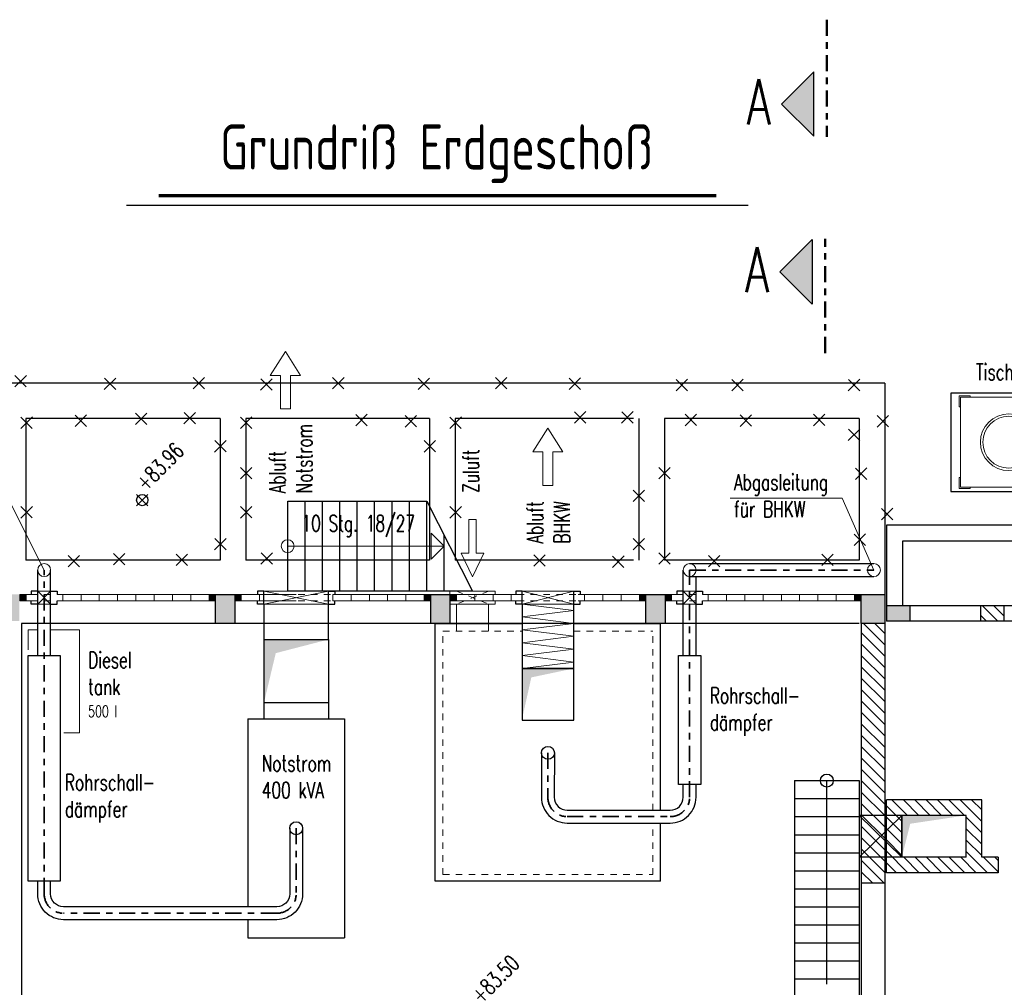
# Model space of a CAD drawing. Header units: millimetres. Extents: x 716 to 905, y 893 to 977.
# Tile 20 of 43: x 828 to 844, y 923 to 938. Entities that reach past the tile are written whole.
import ezdxf
from ezdxf.enums import TextEntityAlignment as Align

# ---------------------------------------------------------------- set-up
doc = ezdxf.new("R2010")
doc.units = ezdxf.units.MM
doc.header["$MEASUREMENT"] = 0
for name, pattern in [('AUSGEZOGEN', [0]), ('STRL1', [0.18, 0.1, -0.08]), ('STRP1', [0.46, 0.25, -0.08, 0.05, -0.08])]:
    doc.linetypes.add(name, pattern=pattern)
doc.layers.add('$AUDIT-BAD-LAYER', color=7, linetype='Continuous')
doc.layers.add('HTSV_P1_PLAN_HKOT', color=7, linetype='Continuous')
for name, color, linetype, lineweight in [('00_Abbruch', 1, 'Continuous', 18), ('00_DAHLEM_025', 7, 'Continuous', 25), ('00_Plotrahmen', 7, 'AUSGEZOGEN', 18), ('HTSV_AC_FENS_ALLG_A01', 202, 'Continuous', 18), ('HTSV_AC_FENS_ALLG_A02', 212, 'Continuous', 25), ('HTSV_AC_FENS_ALLG_S00', 213, 'Continuous', 13), ('HTSV_AC_FENS_ALLG_V01', 202, 'STRL1', 18), ('HTSV_BT_TREP_STAL_A02', 132, 'Continuous', 25), ('HTSV_BT_WAND_DAEM_A02', 52, 'Continuous', 25), ('HTSV_BT_WAND_DAEM_V01', 42, 'STRL1', 18), ('HTSV_MT_MASH_ALLG_A02', 172, 'Continuous', 25), ('HTSV_MT_MASH_ALLG_T02', 172, 'Continuous', 25), ('HTSV_P1_PLAN_TEXT_T00', 53, 'Continuous', 13), ('HTSV_P1_PLAN_TEXT_T02', 52, 'Continuous', 25), ('HTSV_P1_SYMB_SCHN_A02', 212, 'Continuous', 25), ('HTSV_P1_SYMB_SCHN_L05', 210, 'STRP1', 50), ('HTSV_P1_SYMB_SCHN_T05', 210, 'Continuous', 50), ('HTSV_P1_SYMB_SCHN_T07', 200, 'Continuous', 70), ('HTSV_P1_SYMB_TREP_A01', 202, 'Continuous', 18), ('HTSV_P1_SYMB_TREP_T02', 212, 'Continuous', 25), ('HTSV_TA_LUFT_AB___A02', 52, 'Continuous', 25), ('HTSV_TA_LUFT_AB___G01', 42, 'Continuous', 18), ('HTSV_TA_LUFT_AB___L03', 60, 'STRP1', 35), ('HTSV_TA_LUFT_AB___T02', 52, 'Continuous', 25), ('HTSV_TA_LUFT_ALLG_S00', 133, 'Continuous', 13), ('HTSV_TA_TGA__ALLG_A01', 82, 'Continuous', 18)]:
    doc.layers.add(name, color=color, linetype=linetype, lineweight=lineweight)
doc.styles.add('HTSV', font='romans.shx', dxfattribs={"width": 0.7, "bigfont": 'htsv_01.shx'})
doc.styles.add('HTSV_KONS_BEMASS', font='romans.shx', dxfattribs={"width": 0.7, "bigfont": 'htsv_01.shx'})
doc.styles.get("Standard").update_dxf_attribs({"font": 'romans.shx', "width": 0.8})
pattern_1 = [(135, (0, 14), (-0.176776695, -0.176776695), []), (135, (1e-17, 14.17678), (-0.176776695, -0.176776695), [0.125, -0.0625])]
pattern_2 = [(135, (0, 14), (-0.088388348, -0.088388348), [])]

# ---------------------------------------------------------------- blocks, each defined once
blk = doc.blocks.new('Schnittpfeil-li')
at = {"layer": 'HTSV_P1_SYMB_SCHN_A02'}
blk.add_hatch(color=256, dxfattribs=at).paths.add_polyline_path([(0.5049, 0.0999), (0.2549, 0.3499), (0.0049, 0.0999)])
for p, q in [((0.2549, 0.3499), (0.0049, 0.0999)), ((0.5049, 0.0999), (0.2549, 0.3499)), ((0.0049, 0.0999), (0.5049, 0.0999))]:
    blk.add_line(p, q, dxfattribs=at)
at = {"layer": 'HTSV_P1_SYMB_SCHN_T05', "style": 'HTSV', "width": 0.7}
blk.add_attdef('SCHNITT', text='', height=0.35, dxfattribs=at).set_placement((0.2549, 0.3499), align=Align.BOTTOM_CENTER)
blk = doc.blocks.new('Fliesspfeil')
blk.add_lwpolyline([(-0.37, -0.078), (-0.37, -0.234), (0, 0), (-0.37, 0.234), (-0.37, 0.078), (-0.89, 0.078), (-0.89, -0.078)], close=True)
blk = doc.blocks.new('HTSVKG1F')
at = {"color": 0, "linetype": 'ByBlock'}
for p, q in [((-0.5, 0), (0.5, 0)), ((0, 0.5), (0, -0.5))]:
    blk.add_line(p, q, dxfattribs=at)
blk.add_circle((0, 0), 0.35, dxfattribs=at)
blk.add_attdef('HKTXT', (0.5, 0.2), '', height=0.4, dxfattribs=at)
blk = doc.blocks.new('TISCHKUEHLER_d')
for p, q in [((3.3, 1.526), (0, 1.526)), ((0, 1.526), (0, 0)), ((3.17, 1.483), (3, 1.483)), ((3, 1.483), (3, 1.463)), ((3.15, 0.063), (3.15, 1.463)), ((3.17, 1.483), (3.17, 1.313)), ((3.3, 0), (3.3, 1.526)), ((3.17, 1.313), (3.15, 1.313)), ((3.17, 0.213), (3.15, 0.213)), ((3.17, 0.043), (3.17, 0.213)), ((0, 0), (3.3, 0)), ((3, 0.043), (3, 0.063)), ((3.17, 0.043), (3, 0.043))]:
    blk.add_line(p, q)
at = {"lineweight": 13}
for p, q in [((0.13, 1.483), (0.3, 1.483)), ((0.13, 1.483), (0.13, 1.313)), ((3.15, 1.463), (0.15, 1.463)), ((0.15, 1.463), (0.15, 0.063)), ((0.3, 1.483), (0.3, 1.463)), ((1.65, 0.063), (1.65, 1.463)), ((0.13, 1.313), (0.15, 1.313)), ((0.13, 0.043), (0.13, 0.213)), ((0.13, 0.213), (0.15, 0.213)), ((0.13, 0.043), (0.3, 0.043)), ((0.15, 0.063), (3.15, 0.063)), ((0.3, 0.043), (0.3, 0.063))]:
    blk.add_line(p, q, dxfattribs=at)
for centre, radius in [((0.9, 0.763), 0.441), ((0.9, 0.763), 0.403), ((2.4, 0.763), 0.441), ((2.4, 0.763), 0.403)]:
    blk.add_circle(centre, radius, dxfattribs=at)
blk = doc.blocks.new('abbruch')
for p, q in [((-0.089, -0.089), (0.089, 0.089)), ((-0.088, 0.088), (0.088, -0.088))]:
    blk.add_line(p, q)
blk = doc.blocks.new('Treppenkreis')
blk.add_circle((0, 0), 0.1)
blk = doc.blocks.new('Treppenpfeil')
blk.add_lwpolyline([(0, 0), (0.2, -0.2), (-0.2, -0.2)], close=True)

msp = doc.modelspace()

# ---------------------------------------------------------------- hatches: boundary and pattern name
at = {"layer": '$AUDIT-BAD-LAYER'}
h = msp.add_hatch(dxfattribs=at)
h.set_pattern_fill('ANSI33', color=256, angle=90, style=0)
h.set_pattern_definition(pattern_1)
h.paths.add_polyline_path([(842.2283, 929.158), (841.8633, 929.158), (841.8633, 929.398), (842.2283, 929.398)])
h.paths.add_polyline_path([(841.8633, 921.588), (841.8633, 921.348), (842.2283, 921.348), (842.2283, 921.588)])
h.paths.add_polyline_path([(828.4033, 921.623), (828.0383, 921.623), (828.0383, 921.173), (828.4033, 921.173)])
h.paths.add_polyline_path([(841.8383, 921.623), (841.4733, 921.623), (841.4733, 921.173), (841.8383, 921.173)])
h.paths.add_polyline_path([(838.4283, 921.623), (838.1283, 921.623), (838.1283, 921.173), (838.4283, 921.173)])
h.paths.add_polyline_path([(835.0883, 921.623), (834.7883, 921.623), (834.7883, 921.173), (835.0883, 921.173)])
h.paths.add_polyline_path([(831.7483, 921.623), (831.4483, 921.623), (831.4483, 921.173), (831.7483, 921.173)])
h.paths.add_polyline_path([(820.9233, 929.158), (821.7233, 929.158), (821.7233, 929.573), (820.9233, 929.573)])
h.paths.add_polyline_path([(825.0633, 929.158), (824.7633, 929.158), (824.7633, 929.573), (825.0633, 929.573)])
h.paths.add_polyline_path([(828.4033, 929.158), (828.1033, 929.158), (828.1033, 929.573), (828.4033, 929.573)])
h.paths.add_polyline_path([(841.8383, 929.123), (841.4733, 929.123), (841.4733, 929.573), (841.8383, 929.573)])
h.paths.add_polyline_path([(838.4283, 929.123), (838.1283, 929.123), (838.1283, 929.573), (838.4283, 929.573)])
h.paths.add_polyline_path([(835.0883, 929.123), (834.7883, 929.123), (834.7883, 929.573), (835.0883, 929.573)])
h.paths.add_polyline_path([(831.7483, 929.123), (831.4483, 929.123), (831.4483, 929.573), (831.7483, 929.573)])
h = msp.add_hatch(dxfattribs=at)
h.set_pattern_fill('ANSI33', color=256, angle=90, style=0)
h.set_pattern_definition(pattern_1)
h.paths.add_polyline_path([(842.2283, 929.158), (841.8633, 929.158), (841.8633, 929.398), (842.2283, 929.398)])
h.paths.add_polyline_path([(841.8633, 921.588), (841.8633, 921.348), (842.2283, 921.348), (842.2283, 921.588)])
h.paths.add_polyline_path([(828.4033, 921.623), (828.0383, 921.623), (828.0383, 921.173), (828.4033, 921.173)])
h.paths.add_polyline_path([(841.8383, 921.623), (841.4733, 921.623), (841.4733, 921.173), (841.8383, 921.173)])
h.paths.add_polyline_path([(838.4283, 921.623), (838.1283, 921.623), (838.1283, 921.173), (838.4283, 921.173)])
h.paths.add_polyline_path([(835.0883, 921.623), (834.7883, 921.623), (834.7883, 921.173), (835.0883, 921.173)])
h.paths.add_polyline_path([(831.7483, 921.623), (831.4483, 921.623), (831.4483, 921.173), (831.7483, 921.173)])
h.paths.add_polyline_path([(820.9233, 929.158), (821.7233, 929.158), (821.7233, 929.573), (820.9233, 929.573)])
h.paths.add_polyline_path([(825.0633, 929.158), (824.7633, 929.158), (824.7633, 929.573), (825.0633, 929.573)])
h.paths.add_polyline_path([(828.4033, 929.158), (828.1033, 929.158), (828.1033, 929.573), (828.4033, 929.573)])
h.paths.add_polyline_path([(841.8383, 929.123), (841.4733, 929.123), (841.4733, 929.573), (841.8383, 929.573)])
h.paths.add_polyline_path([(838.4283, 929.123), (838.1283, 929.123), (838.1283, 929.573), (838.4283, 929.573)])
h.paths.add_polyline_path([(835.0883, 929.123), (834.7883, 929.123), (834.7883, 929.573), (835.0883, 929.573)])
h.paths.add_polyline_path([(831.7483, 929.123), (831.4483, 929.123), (831.4483, 929.573), (831.7483, 929.573)])
at = {"layer": '00_Plotrahmen'}
h = msp.add_hatch(dxfattribs=at)
h.set_pattern_fill('ANSI31', color=256, angle=90, style=0)
h.set_pattern_definition(pattern_2)
h.paths.add_polyline_path([(841.8383, 929.123), (841.4733, 929.123), (841.4733, 925.088), (841.8383, 925.088)])
h.paths.add_polyline_path([(843.5983, 925.493), (843.3433, 925.493), (843.3433, 926.383), (841.8633, 926.383), (841.8633, 925.253), (843.5983, 925.253)])
h.paths.add_polyline_path([(843.1033, 925.493), (842.1033, 925.493), (842.1033, 926.143), (843.1033, 926.143)], flags=17)
h.paths.add_polyline_path([(843.6933, 929.398), (843.3283, 929.398), (843.3283, 929.158), (843.6933, 929.158)])
h.paths.add_polyline_path([(848.3383, 929.398), (847.7233, 929.398), (847.7233, 929.158), (847.9733, 929.158), (847.9733, 925.493), (846.8483, 925.493), (846.8483, 925.253), (847.9733, 925.253), (847.9733, 924.953), (848.3383, 924.953)])
h.paths.add_polyline_path([(846.6233, 929.398), (846.2583, 929.398), (846.2583, 929.158), (846.6233, 929.158)])
h.paths.add_polyline_path([(845.0883, 929.158), (845.1583, 929.158), (845.1583, 929.398), (844.7933, 929.398), (844.7933, 929.158), (844.8483, 929.158), (844.8483, 925.493), (844.5983, 925.493), (844.5983, 925.253), (844.8483, 925.253), (844.8483, 924.953), (845.0883, 924.953), (845.0883, 925.253), (845.8483, 925.253), (845.8483, 925.493), (845.0883, 925.493), (845.0883, 925.843), (845.4783, 925.843), (845.4783, 925.493), (845.5783, 925.493), (845.5783, 926.273), (845.0883, 926.273)])
h.paths.add_polyline_path([(845.0883, 926.173), (845.4783, 926.173), (845.4783, 925.943), (845.0883, 925.943)], flags=16)
h.paths.add_polyline_path([(848.3383, 923.953), (847.9733, 923.953), (847.9733, 923.658), (846.1008, 923.658), (846.1008, 923.543), (846.4733, 923.543), (846.4733, 923.3955), (846.5883, 923.3955), (846.5883, 923.543), (847.9733, 923.543), (847.9733, 922.623), (846.5883, 922.623), (846.5883, 922.7705), (846.4733, 922.7705), (846.4733, 922.3605), (846.5883, 922.3605), (846.5883, 922.508), (847.9733, 922.508), (847.9733, 921.588), (847.7233, 921.588), (847.7233, 921.348), (848.3383, 921.348)])
h.paths.add_polyline_path([(846.6233, 921.588), (846.5883, 921.588), (846.5883, 921.7355), (846.4733, 921.7355), (846.4733, 921.588), (846.2583, 921.588), (846.2583, 921.348), (846.6233, 921.348)])
h.paths.add_polyline_path([(845.0883, 923.543), (845.2158, 923.543), (845.2158, 923.658), (845.0883, 923.658), (845.0883, 923.953), (844.8483, 923.953), (844.8483, 921.588), (844.7933, 921.588), (844.7933, 921.348), (845.1583, 921.348), (845.1583, 921.588), (845.0883, 921.588)])
h.paths.add_polyline_path([(843.6933, 921.588), (843.3283, 921.588), (843.3283, 921.348), (843.6933, 921.348)])
h = msp.add_hatch(dxfattribs=at)
h.set_pattern_fill('ANSI31', color=256, angle=90, style=0)
h.set_pattern_definition(pattern_2)
h.paths.add_polyline_path([(841.8383, 929.123), (841.4733, 929.123), (841.4733, 925.088), (841.8383, 925.088)])
h.paths.add_polyline_path([(843.5983, 925.493), (843.3433, 925.493), (843.3433, 926.383), (841.8633, 926.383), (841.8633, 925.253), (843.5983, 925.253)])
h.paths.add_polyline_path([(843.1033, 925.493), (842.1033, 925.493), (842.1033, 926.143), (843.1033, 926.143)], flags=17)
h.paths.add_polyline_path([(843.6933, 929.398), (843.3283, 929.398), (843.3283, 929.158), (843.6933, 929.158)])
h.paths.add_polyline_path([(848.3383, 929.398), (847.7233, 929.398), (847.7233, 929.158), (847.9733, 929.158), (847.9733, 925.493), (846.8483, 925.493), (846.8483, 925.253), (847.9733, 925.253), (847.9733, 924.953), (848.3383, 924.953)])
h.paths.add_polyline_path([(846.6233, 929.398), (846.2583, 929.398), (846.2583, 929.158), (846.6233, 929.158)])
h.paths.add_polyline_path([(845.0883, 929.158), (845.1583, 929.158), (845.1583, 929.398), (844.7933, 929.398), (844.7933, 929.158), (844.8483, 929.158), (844.8483, 925.493), (844.5983, 925.493), (844.5983, 925.253), (844.8483, 925.253), (844.8483, 924.953), (845.0883, 924.953), (845.0883, 925.253), (845.8483, 925.253), (845.8483, 925.493), (845.0883, 925.493), (845.0883, 925.843), (845.4783, 925.843), (845.4783, 925.493), (845.5783, 925.493), (845.5783, 926.273), (845.0883, 926.273)])
h.paths.add_polyline_path([(845.0883, 926.173), (845.4783, 926.173), (845.4783, 925.943), (845.0883, 925.943)], flags=16)
h.paths.add_polyline_path([(848.3383, 923.953), (847.9733, 923.953), (847.9733, 923.658), (846.1008, 923.658), (846.1008, 923.543), (846.4733, 923.543), (846.4733, 923.3955), (846.5883, 923.3955), (846.5883, 923.543), (847.9733, 923.543), (847.9733, 922.623), (846.5883, 922.623), (846.5883, 922.7705), (846.4733, 922.7705), (846.4733, 922.3605), (846.5883, 922.3605), (846.5883, 922.508), (847.9733, 922.508), (847.9733, 921.588), (847.7233, 921.588), (847.7233, 921.348), (848.3383, 921.348)])
h.paths.add_polyline_path([(846.6233, 921.588), (846.5883, 921.588), (846.5883, 921.7355), (846.4733, 921.7355), (846.4733, 921.588), (846.2583, 921.588), (846.2583, 921.348), (846.6233, 921.348)])
h.paths.add_polyline_path([(845.0883, 923.543), (845.2158, 923.543), (845.2158, 923.658), (845.0883, 923.658), (845.0883, 923.953), (844.8483, 923.953), (844.8483, 921.588), (844.7933, 921.588), (844.7933, 921.348), (845.1583, 921.348), (845.1583, 921.588), (845.0883, 921.588)])
h.paths.add_polyline_path([(843.6933, 921.588), (843.3283, 921.588), (843.3283, 921.348), (843.6933, 921.348)])
at = {"layer": 'HTSV_AC_FENS_ALLG_S00'}
for points in [[(828.4083, 929.473), (828.5083, 929.473), (828.5083, 929.573), (828.4083, 929.573)], [(831.3483, 929.473), (831.4483, 929.473), (831.4483, 929.573), (831.3483, 929.573)], [(831.7483, 929.573), (831.8483, 929.573), (831.8483, 929.473), (831.7483, 929.473)], [(834.6883, 929.473), (834.7883, 929.473), (834.7883, 929.573), (834.6883, 929.573)], [(835.0883, 929.573), (835.1883, 929.573), (835.1883, 929.473), (835.0883, 929.473)], [(838.0283, 929.473), (838.1283, 929.473), (838.1283, 929.573), (838.0283, 929.573)], [(838.4283, 929.473), (838.5283, 929.473), (838.5283, 929.573), (838.4283, 929.573)], [(841.3683, 929.473), (841.4683, 929.473), (841.4683, 929.573), (841.3683, 929.573)]]:
    msp.add_hatch(color=256, dxfattribs=at).paths.add_polyline_path(points)

# ---------------------------------------------------------------- linework, layer by layer
at = {"layer": '$AUDIT-BAD-LAYER'}
for p, q in [((841.8383, 932.853), (828.1033, 932.853)), ((841.8383, 932.853), (828.1033, 932.853)), ((841.8383, 932.853), (841.8383, 929.553)), ((841.8383, 932.853), (841.8383, 929.553)), ((828.5033, 932.303), (828.5033, 930.103)), ((831.5183, 932.303), (828.5033, 932.303)), ((828.5033, 932.303), (828.5033, 930.103)), ((831.5183, 932.303), (828.5033, 932.303)), ((831.5183, 932.303), (831.5183, 930.103)), ((831.5183, 932.303), (831.5183, 930.103)), ((831.9183, 932.303), (831.9183, 930.103)), ((834.7683, 932.303), (831.9183, 932.303)), ((831.9183, 932.303), (831.9183, 930.103)), ((834.7683, 932.303), (831.9183, 932.303)), ((834.7683, 932.303), (834.7683, 930.103)), ((834.7683, 932.303), (834.7683, 930.103)), ((835.1683, 932.303), (835.1683, 930.103)), ((837.9383, 932.303), (835.1683, 932.303)), ((835.1683, 932.303), (835.1683, 930.103)), ((837.9383, 932.303), (835.1683, 932.303)), ((838.0183, 932.303), (838.0183, 930.103)), ((838.0183, 932.303), (838.0183, 930.103)), ((838.4183, 932.303), (838.4183, 930.103)), ((841.4383, 932.303), (838.4183, 932.303)), ((838.4183, 932.303), (838.4183, 930.103)), ((841.4383, 932.303), (838.4183, 932.303)), ((841.4383, 932.303), (841.4383, 930.103)), ((841.4383, 932.303), (841.4383, 930.103)), ((846.8383, 930.648), (841.8633, 930.648)), ((841.8633, 930.648), (841.8633, 929.398)), ((846.8383, 930.648), (841.8633, 930.648)), ((841.8633, 930.648), (841.8633, 929.398)), ((842.1133, 930.398), (842.1133, 929.398)), ((846.8383, 930.398), (842.1133, 930.398)), ((842.1133, 930.398), (842.1133, 929.398)), ((846.8383, 930.398), (842.1133, 930.398)), ((831.5183, 930.103), (828.5033, 930.103)), ((831.5183, 930.103), (828.5033, 930.103)), ((834.7683, 930.103), (831.9183, 930.103)), ((834.7683, 930.103), (831.9183, 930.103)), ((837.9383, 930.103), (835.1683, 930.103)), ((837.9383, 930.103), (835.1683, 930.103)), ((841.4383, 930.103), (838.4183, 930.103)), ((841.4383, 930.103), (838.4183, 930.103)), ((831.4483, 929.123), (831.4483, 929.573)), ((831.4483, 929.573), (831.7483, 929.573)), ((831.4483, 929.123), (831.4483, 929.573)), ((831.4483, 929.573), (831.7483, 929.573)), ((831.7483, 929.573), (831.7483, 929.123)), ((831.7483, 929.573), (831.7483, 929.123)), ((834.7883, 929.123), (834.7883, 929.573)), ((834.7883, 929.573), (835.0883, 929.573)), ((834.7883, 929.123), (834.7883, 929.573)), ((834.7883, 929.573), (835.0883, 929.573)), ((835.0883, 929.573), (835.0883, 929.123)), ((835.0883, 929.573), (835.0883, 929.123)), ((838.1283, 929.123), (838.1283, 929.573)), ((838.1283, 929.573), (838.4283, 929.573)), ((838.1283, 929.123), (838.1283, 929.573)), ((838.1283, 929.573), (838.4283, 929.573)), ((838.4283, 929.573), (838.4283, 929.123)), ((838.4283, 929.573), (838.4283, 929.123)), ((841.4733, 929.123), (841.4733, 929.573)), ((841.4733, 929.573), (841.8383, 929.573)), ((841.4733, 929.123), (841.4733, 929.573)), ((841.4733, 929.573), (841.8383, 929.573)), ((841.8383, 929.573), (841.8383, 929.123)), ((841.8383, 929.573), (841.8383, 929.123)), ((841.8633, 929.398), (841.8633, 929.158)), ((842.2283, 929.398), (841.8633, 929.398)), ((841.8633, 929.398), (841.8633, 929.158)), ((842.2283, 929.398), (841.8633, 929.398)), ((842.2283, 929.398), (842.2283, 929.158)), ((843.3283, 929.398), (842.2283, 929.398)), ((842.2283, 929.398), (842.2283, 929.158)), ((843.3283, 929.398), (842.2283, 929.398)), ((843.3283, 929.158), (843.3283, 929.398)), ((843.6933, 929.398), (843.3283, 929.398)), ((843.3283, 929.158), (843.3283, 929.398)), ((843.6933, 929.398), (843.3283, 929.398)), ((843.6933, 929.158), (843.6933, 929.398)), ((844.7933, 929.398), (843.6933, 929.398)), ((843.6933, 929.158), (843.6933, 929.398)), ((844.7933, 929.398), (843.6933, 929.398)), ((828.4383, 929.123), (828.4383, 921.623)), ((831.4483, 929.123), (828.4383, 929.123)), ((828.4383, 929.123), (828.4383, 921.623)), ((831.4483, 929.123), (828.4383, 929.123)), ((831.7483, 929.123), (831.4483, 929.123)), ((831.7483, 929.123), (831.4483, 929.123)), ((834.7883, 929.123), (831.7483, 929.123)), ((834.7883, 929.123), (831.7483, 929.123)), ((835.0883, 929.123), (834.7883, 929.123)), ((835.0883, 929.123), (834.7883, 929.123)), ((838.1283, 929.123), (835.0883, 929.123)), ((838.1283, 929.123), (835.0883, 929.123)), ((838.4283, 929.123), (838.1283, 929.123)), ((838.4283, 929.123), (838.1283, 929.123)), ((841.4383, 929.123), (838.4283, 929.123)), ((841.4383, 929.123), (838.4283, 929.123)), ((841.8383, 929.123), (841.4733, 929.123)), ((841.4733, 929.123), (841.4733, 925.088)), ((841.8383, 929.123), (841.4733, 929.123)), ((841.4733, 929.123), (841.4733, 925.088)), ((841.8383, 929.123), (841.8383, 925.088)), ((841.8383, 929.123), (841.8383, 925.088)), ((842.2283, 929.158), (841.8633, 929.158)), ((842.2283, 929.158), (841.8633, 929.158)), ((843.3283, 929.158), (842.2283, 929.158)), ((843.3283, 929.158), (842.2283, 929.158)), ((843.6933, 929.158), (843.3283, 929.158)), ((843.6933, 929.158), (843.3283, 929.158)), ((844.7933, 929.158), (843.6933, 929.158)), ((844.7933, 929.158), (843.6933, 929.158)), ((840.4383, 926.683), (841.4383, 926.683)), ((840.4383, 926.683), (840.4383, 923.123)), ((840.4383, 926.683), (841.4383, 926.683)), ((840.4383, 926.683), (840.4383, 923.123)), ((840.9383, 923.523), (840.9383, 926.683)), ((840.9383, 923.523), (840.9383, 926.683)), ((841.4383, 926.683), (841.4383, 923.323)), ((841.4383, 926.683), (841.4383, 923.323)), ((840.4383, 926.403), (841.4383, 926.403)), ((840.4383, 926.403), (841.4383, 926.403)), ((841.8633, 925.253), (841.8633, 926.383)), ((843.3433, 926.383), (841.8633, 926.383)), ((841.8633, 925.253), (841.8633, 926.383)), ((843.3433, 926.383), (841.8633, 926.383)), ((843.3433, 925.493), (843.3433, 926.383)), ((843.3433, 925.493), (843.3433, 926.383)), ((840.4383, 926.123), (841.4383, 926.123)), ((840.4383, 926.123), (841.4383, 926.123)), ((842.1033, 926.143), (841.4383, 926.143)), ((841.4383, 926.143), (841.4383, 925.493)), ((841.4383, 925.493), (842.1033, 926.143)), ((841.4383, 926.143), (842.1033, 925.493)), ((842.1033, 926.143), (841.4383, 926.143)), ((841.4383, 926.143), (841.4383, 925.493)), ((841.4383, 925.493), (842.1033, 926.143)), ((841.4383, 926.143), (842.1033, 925.493)), ((843.1033, 926.143), (842.1033, 926.143)), ((842.1033, 925.493), (842.1033, 926.143)), ((842.1033, 926.143), (842.1033, 925.493)), ((843.1033, 926.143), (842.1033, 926.143)), ((842.1033, 925.493), (842.1033, 926.143)), ((842.1033, 926.143), (842.1033, 925.493)), ((843.1033, 925.493), (843.1033, 926.143)), ((843.1033, 925.493), (843.1033, 926.143)), ((840.4383, 925.843), (841.4383, 925.843)), ((840.4383, 925.843), (841.4383, 925.843)), ((840.4383, 925.563), (841.4383, 925.563)), ((840.4383, 925.563), (841.4383, 925.563)), ((842.1033, 925.493), (841.4383, 925.493)), ((842.1033, 925.493), (841.4383, 925.493)), ((843.1033, 925.493), (842.1033, 925.493)), ((843.1033, 925.493), (842.1033, 925.493)), ((843.5983, 925.493), (843.3433, 925.493)), ((843.5983, 925.493), (843.3433, 925.493)), ((843.5983, 925.493), (843.5983, 925.253)), ((843.5983, 925.493), (843.5983, 925.253)), ((840.4383, 925.283), (841.4383, 925.283)), ((840.4383, 925.283), (841.4383, 925.283)), ((843.5983, 925.253), (841.8633, 925.253)), ((843.5983, 925.253), (841.8633, 925.253)), ((841.8383, 925.088), (841.4733, 925.088)), ((841.4733, 925.088), (841.4733, 922.578)), ((841.8383, 925.088), (841.4733, 925.088)), ((841.4733, 925.088), (841.4733, 922.578)), ((841.8383, 925.088), (841.8383, 922.578)), ((841.8383, 925.088), (841.8383, 922.578)), ((840.4383, 925.003), (841.4383, 925.003)), ((840.4383, 925.003), (841.4383, 925.003)), ((840.4383, 924.723), (841.4383, 924.723)), ((840.4383, 924.723), (841.4383, 924.723)), ((840.4383, 924.443), (841.4383, 924.443)), ((840.4383, 924.443), (841.4383, 924.443)), ((840.4383, 924.163), (841.4383, 924.163)), ((840.4383, 924.163), (841.4383, 924.163)), ((840.4383, 923.883), (841.4383, 923.883)), ((840.4383, 923.883), (841.4383, 923.883)), ((840.4383, 923.603), (841.4383, 923.603)), ((840.4383, 923.603), (841.4383, 923.603))]:
    msp.add_line(p, q, dxfattribs=at)
msp.add_solid([(842.1033, 925.493), (842.2333, 926.013), (842.1033, 926.143), (843.1033, 926.143)], dxfattribs=at)
msp.add_solid([(842.1033, 925.493), (842.2333, 926.013), (842.1033, 926.143), (843.1033, 926.143)], dxfattribs=at)
msp.add_circle((840.9383, 926.683), 0.1)
msp.add_circle((840.9383, 926.683), 0.1)
at = {"layer": 'HTSV_AC_FENS_ALLG_A01'}
for p, q in [((828.6883, 929.623), (828.8883, 929.423)), ((828.6883, 929.423), (828.8883, 929.623)), ((828.6883, 929.623), (828.8883, 929.623)), ((832.2003, 929.623), (833.2003, 929.423)), ((832.2003, 929.423), (833.2003, 929.623)), ((832.2003, 929.623), (833.2003, 929.623)), ((835.7883, 929.623), (835.0883, 929.623)), ((835.0883, 929.623), (835.0883, 929.573)), ((835.7883, 929.623), (835.7883, 929.573)), ((836.2083, 929.623), (837.0083, 929.423)), ((836.2083, 929.423), (837.0083, 929.623)), ((836.2083, 929.623), (837.0083, 929.623)), ((838.7083, 929.623), (838.9083, 929.423)), ((838.7083, 929.423), (838.9083, 929.623)), ((838.7083, 929.623), (838.9083, 929.623)), ((828.6883, 929.423), (828.8883, 929.423)), ((832.2003, 929.423), (833.2003, 929.423)), ((835.0883, 929.473), (835.0883, 929.423)), ((835.7883, 929.423), (835.0883, 929.423)), ((835.1883, 929.423), (835.1883, 929.003)), ((835.6883, 929.423), (835.6883, 929.003)), ((835.7883, 929.473), (835.7883, 929.423)), ((836.2083, 929.423), (837.0083, 929.423)), ((836.2083, 929.423), (837.0083, 929.323)), ((838.7083, 929.423), (838.9083, 929.423)), ((836.2083, 929.223), (837.0083, 929.323)), ((836.2083, 929.223), (837.0083, 929.123)), ((836.2083, 929.023), (837.0083, 929.123)), ((836.2083, 929.023), (837.0083, 928.923)), ((836.2083, 928.823), (837.0083, 928.923)), ((836.2083, 928.823), (837.0083, 928.723)), ((836.2083, 928.623), (837.0083, 928.723)), ((836.2083, 928.623), (837.0083, 928.523)), ((836.2083, 928.423), (837.0083, 928.523))]:
    msp.add_line(p, q, dxfattribs=at)
at = {"layer": 'HTSV_AC_FENS_ALLG_A02'}
for p, q in [((828.6883, 929.623), (828.5883, 929.623)), ((828.5883, 929.623), (828.5883, 929.573)), ((828.6883, 929.573), (828.6883, 929.623)), ((828.6883, 929.423), (828.6883, 929.573)), ((828.8883, 929.573), (828.8883, 929.623)), ((828.8883, 929.623), (828.9883, 929.623)), ((828.8883, 929.423), (828.8883, 929.573)), ((828.9883, 929.623), (828.9883, 929.573)), ((832.2003, 929.623), (832.1003, 929.623)), ((832.1003, 929.623), (832.1003, 929.573)), ((832.2003, 929.573), (832.2003, 929.623)), ((832.2003, 929.423), (832.2003, 929.573)), ((833.2003, 929.573), (833.2003, 929.623)), ((833.2003, 929.623), (833.3003, 929.623)), ((833.2003, 929.423), (833.2003, 929.573)), ((833.3003, 929.623), (833.3003, 929.573)), ((836.2083, 929.623), (836.1083, 929.623)), ((836.1083, 929.623), (836.1083, 929.573)), ((836.2083, 929.573), (836.2083, 929.623)), ((836.2083, 929.423), (836.2083, 929.573)), ((837.0083, 929.573), (837.0083, 929.623)), ((837.0083, 929.623), (837.1083, 929.623)), ((837.0083, 929.423), (837.0083, 929.573)), ((837.1083, 929.623), (837.1083, 929.573)), ((838.7083, 929.623), (838.6083, 929.623)), ((838.6083, 929.623), (838.6083, 929.573)), ((838.7083, 929.573), (838.7083, 929.623)), ((838.7083, 929.423), (838.7083, 929.573)), ((838.9083, 929.573), (838.9083, 929.623)), ((838.9083, 929.623), (839.0083, 929.623)), ((838.9083, 929.423), (838.9083, 929.573)), ((839.0083, 929.623), (839.0083, 929.573)), ((828.5883, 929.423), (828.5883, 929.473)), ((828.6883, 929.423), (828.5883, 929.423)), ((828.8883, 929.423), (828.9883, 929.423)), ((828.9883, 929.423), (828.9883, 929.473)), ((832.1003, 929.423), (832.1003, 929.473)), ((832.2003, 929.423), (832.1003, 929.423)), ((832.2003, 929.423), (832.2003, 928.873)), ((833.2003, 929.423), (833.3003, 929.423)), ((833.2003, 928.873), (833.2003, 929.423)), ((833.3003, 929.423), (833.3003, 929.473)), ((836.1083, 929.423), (836.1083, 929.473)), ((836.2083, 929.423), (836.1083, 929.423)), ((836.2083, 929.423), (836.2083, 928.423)), ((837.0083, 929.423), (837.1083, 929.423)), ((837.0083, 928.423), (837.0083, 929.423)), ((837.1083, 929.423), (837.1083, 929.473)), ((838.6083, 929.423), (838.6083, 929.473)), ((838.7083, 929.423), (838.6083, 929.423)), ((838.9083, 929.423), (839.0083, 929.423)), ((839.0083, 929.423), (839.0083, 929.473)), ((836.2083, 928.423), (837.0083, 928.423))]:
    msp.add_line(p, q, dxfattribs=at)
at = {"layer": 'HTSV_AC_FENS_ALLG_S00'}
for p, q in [((828.4083, 929.573), (828.5883, 929.573)), ((828.4083, 929.473), (828.4083, 929.573)), ((828.5083, 929.473), (828.5083, 929.573)), ((828.9883, 929.573), (831.4483, 929.573)), ((829.0763, 929.473), (829.0763, 929.573)), ((829.3603, 929.473), (829.3603, 929.573)), ((829.6443, 929.473), (829.6443, 929.573)), ((829.9283, 929.473), (829.9283, 929.573)), ((830.2123, 929.473), (830.2123, 929.573)), ((830.4963, 929.473), (830.4963, 929.573)), ((830.7803, 929.473), (830.7803, 929.573)), ((831.0643, 929.473), (831.0643, 929.573)), ((831.3483, 929.473), (831.3483, 929.573)), ((831.4483, 929.473), (831.4483, 929.573)), ((831.7483, 929.573), (832.7003, 929.573)), ((831.8483, 929.473), (831.8483, 929.573)), ((832.1323, 929.473), (832.1323, 929.573)), ((833.2683, 929.473), (833.2683, 929.573)), ((833.2683, 929.573), (834.7883, 929.573)), ((833.5523, 929.473), (833.5523, 929.573)), ((833.8363, 929.473), (833.8363, 929.573)), ((834.1203, 929.473), (834.1203, 929.573)), ((834.4043, 929.473), (834.4043, 929.573)), ((834.6883, 929.473), (834.6883, 929.573)), ((835.0883, 929.573), (836.1403, 929.573)), ((835.1883, 929.473), (835.1883, 929.573)), ((835.4723, 929.473), (835.4723, 929.573)), ((835.7563, 929.473), (835.7563, 929.573)), ((836.0403, 929.473), (836.0403, 929.573)), ((837.0763, 929.573), (838.1283, 929.573)), ((837.1763, 929.473), (837.1763, 929.573)), ((837.4603, 929.473), (837.4603, 929.573)), ((837.7443, 929.473), (837.7443, 929.573)), ((838.0283, 929.473), (838.0283, 929.573)), ((838.4283, 929.573), (838.6083, 929.573)), ((838.4283, 929.473), (838.4283, 929.573)), ((838.5283, 929.473), (838.5283, 929.573)), ((839.0083, 929.573), (841.4683, 929.573)), ((839.0963, 929.473), (839.0963, 929.573)), ((839.3803, 929.473), (839.3803, 929.573)), ((839.6643, 929.473), (839.6643, 929.573)), ((839.9483, 929.473), (839.9483, 929.573)), ((840.2323, 929.473), (840.2323, 929.573)), ((840.5163, 929.473), (840.5163, 929.573)), ((840.8003, 929.473), (840.8003, 929.573)), ((841.0843, 929.473), (841.0843, 929.573)), ((841.3683, 929.473), (841.3683, 929.573)), ((841.4683, 929.473), (841.4683, 929.573)), ((828.4083, 929.473), (828.5883, 929.473)), ((828.9883, 929.473), (831.4483, 929.473)), ((831.7483, 929.473), (832.7003, 929.473)), ((833.2683, 929.473), (834.7883, 929.473)), ((835.0883, 929.473), (836.1403, 929.473)), ((837.0763, 929.473), (838.1283, 929.473)), ((838.4283, 929.473), (838.6083, 929.473)), ((839.0083, 929.473), (841.4683, 929.473))]:
    msp.add_line(p, q, dxfattribs=at)
at = {"layer": 'HTSV_AC_FENS_ALLG_V01'}
for p, q in [((828.5883, 929.573), (828.9883, 929.573)), ((832.1323, 929.573), (833.2683, 929.573)), ((835.1883, 929.623), (835.6883, 929.423)), ((835.6883, 929.623), (835.1883, 929.423)), ((836.1403, 929.573), (837.0763, 929.573)), ((838.6083, 929.573), (839.0083, 929.573)), ((828.5883, 929.473), (828.9883, 929.473)), ((832.1323, 929.473), (833.2683, 929.473)), ((836.1403, 929.473), (837.0763, 929.473)), ((838.6083, 929.473), (839.0083, 929.473))]:
    msp.add_line(p, q, dxfattribs=at)
at = {"layer": 'HTSV_BT_TREP_STAL_A02'}
for p, q in [((832.5683, 931.023), (834.7283, 931.023)), ((832.5683, 929.623), (832.5683, 931.023)), ((832.8383, 929.623), (832.8383, 931.023)), ((833.1083, 929.623), (833.1083, 931.023)), ((833.3783, 929.623), (833.3783, 931.023)), ((833.6483, 929.623), (833.6483, 931.023)), ((833.9183, 929.623), (833.9183, 931.023)), ((834.1883, 929.623), (834.1883, 931.023)), ((834.4583, 929.623), (834.4583, 931.023)), ((834.7283, 929.623), (834.7283, 931.023)), ((834.7283, 931.023), (835.4383, 929.623)), ((834.9983, 929.623), (834.9983, 930.4906)), ((835.4383, 929.623), (832.5683, 929.623))]:
    msp.add_line(p, q, dxfattribs=at)
at = {"layer": 'HTSV_BT_WAND_DAEM_A02'}
for p, q in [((834.8583, 925.123), (834.8583, 929.123)), ((834.8583, 929.123), (836.2083, 929.123)), ((837.0083, 929.123), (838.3583, 929.123)), ((838.3583, 926.223), (838.3583, 929.123)), ((838.3583, 925.123), (838.3583, 926.023)), ((838.3583, 925.123), (834.8583, 925.123))]:
    msp.add_line(p, q, dxfattribs=at)
at = {"layer": 'HTSV_BT_WAND_DAEM_V01'}
for p, q in [((834.9783, 929.003), (836.2083, 929.003)), ((834.9783, 925.223), (834.9783, 929.003)), ((837.0083, 929.003), (838.2383, 929.003)), ((838.2383, 926.223), (838.2383, 929.003)), ((838.2383, 925.223), (838.2383, 926.023)), ((834.9783, 925.223), (838.2383, 925.223))]:
    msp.add_line(p, q, dxfattribs=at)
at = {"layer": 'HTSV_MT_MASH_ALLG_A02'}
for p, q in [((831.9503, 927.643), (831.9503, 924.723)), ((831.9503, 927.643), (833.4503, 927.643)), ((833.4503, 927.643), (833.4503, 924.243)), ((831.9503, 924.523), (831.9503, 924.243)), ((831.9503, 924.243), (833.4503, 924.243))]:
    msp.add_line(p, q, dxfattribs=at)
at = {"layer": 'HTSV_P1_PLAN_TEXT_T00'}
for p, q in [((827.7047, 932.0987), (828.7883, 929.9511)), ((841.4383, 931.203), (841.4383, 931.203)), ((839.4351, 931.0668), (841.1778, 931.0668)), ((841.1778, 931.0668), (841.6694, 929.9511))]:
    msp.add_line(p, q, dxfattribs=at)
at = {"layer": 'HTSV_P1_SYMB_SCHN_A02'}
msp.add_line((830.0664, 935.6188), (839.7186, 935.6188), dxfattribs=at)
at = {"layer": 'HTSV_P1_SYMB_SCHN_L05'}
for p, q in [((840.9358, 938.4963), (840.9358, 936.6774)), ((840.9102, 933.3212), (840.9102, 935.0916))]:
    msp.add_line(p, q, dxfattribs=at)
at = {"layer": 'HTSV_P1_SYMB_SCHN_T07'}
msp.add_line((830.5664, 935.7688), (839.2186, 935.7688), dxfattribs=at)
at = {"layer": 'HTSV_P1_SYMB_TREP_A01'}
msp.add_line((832.5683, 930.323), (834.9983, 930.323), dxfattribs=at)
at = {"layer": 'HTSV_TA_LUFT_AB___A02'}
for p, q in [((832.2003, 928.873), (832.2003, 927.643)), ((832.2003, 928.873), (833.2003, 928.873)), ((833.2003, 928.873), (833.2003, 927.643)), ((832.2003, 927.893), (833.2003, 927.893))]:
    msp.add_line(p, q, dxfattribs=at)
for points in [[(828.6883, 928.623), (828.6883, 929.9511)], [(828.8883, 928.623), (828.8883, 929.9511)], [(838.7083, 928.623), (838.7083, 929.9511)], [(838.8083, 930.0511), (841.6694, 930.0511)], [(838.8083, 929.8511), (841.6694, 929.8511)], [(838.9083, 928.623), (838.9083, 929.8511)]]:
    msp.add_lwpolyline(points, dxfattribs=at)
for points in [[(828.5383, 928.623), (829.0383, 928.623), (829.0383, 925.123), (828.5383, 925.123)], [(838.6333, 928.623), (838.9833, 928.623), (838.9833, 926.623), (838.6333, 926.623)], [(836.2083, 927.623), (837.0083, 927.623), (837.0083, 928.423), (836.2083, 928.423)]]:
    msp.add_lwpolyline(points, close=True, dxfattribs=at)
for points in [[(836.5083, 927.113), (836.5076, 926.423, 0.4142136), (836.9076, 926.023), (838.5076, 926.023, 0.4142136), (838.9076, 926.423), (838.9083, 926.623)], [(836.7083, 927.113), (836.7076, 926.423, 0.4142136), (836.9076, 926.223), (838.5076, 926.223, 0.4142136), (838.7076, 926.423), (838.7083, 926.623)], [(832.8003, 925.943), (832.8003, 924.923, -0.4142136), (832.4003, 924.523), (829.0883, 924.523, -0.4142136), (828.6883, 924.923), (828.6883, 925.123)], [(832.6003, 925.943), (832.6003, 924.923, -0.4142136), (832.4003, 924.723), (829.0883, 924.723, -0.4142136), (828.8883, 924.923), (828.8883, 925.123)]]:
    msp.add_lwpolyline(points, format="xyb", dxfattribs=at)
for centre in [(836.6083, 927.113), (832.7003, 925.943)]:
    msp.add_circle(centre, 0.1, dxfattribs=at)
for points in [[(832.2003, 927.893), (832.3835, 928.6614), (832.2003, 928.873), (833.2003, 928.873)], [(836.2083, 927.643), (836.351, 928.2848), (836.2083, 928.423), (837.0083, 928.423)]]:
    msp.add_solid(points, dxfattribs=at)
at = {"layer": 'HTSV_TA_LUFT_AB___G01'}
for centre in [(828.7883, 929.9511), (838.8083, 929.9511), (841.6694, 929.9511)]:
    msp.add_circle(centre, 0.1, dxfattribs=at)
at = {"layer": 'HTSV_TA_LUFT_AB___L03'}
msp.add_line((838.8083, 929.9511), (841.6694, 929.9511), dxfattribs=at)
for points in [[(832.7003, 925.943), (832.7003, 924.923, -0.4142136), (832.4003, 924.623), (829.0883, 924.623, -0.4142136), (828.7883, 924.923), (828.7883, 929.9511)], [(836.6083, 927.113), (836.6076, 926.423, 0.4142136), (836.9076, 926.123), (838.5076, 926.123, 0.4142136), (838.8076, 926.423), (838.8083, 929.9511)]]:
    msp.add_lwpolyline(points, format="xyb", dxfattribs=at)
at = {"layer": 'HTSV_TA_TGA__ALLG_A01'}
for p, q in [((828.5383, 929.023), (828.6883, 929.023)), ((828.5383, 928.7125), (828.5383, 929.023)), ((828.8883, 929.023), (829.3383, 929.023)), ((829.3383, 929.023), (829.3383, 927.423)), ((829.3383, 927.423), (829.0933, 927.423))]:
    msp.add_line(p, q, dxfattribs=at)

# ---------------------------------------------------------------- block references
at = {"layer": '00_Abbruch'}
for p in [(828.423, 932.8835), (829.8105, 932.8433), (831.1879, 932.8533), (832.2379, 932.8335), (833.354, 932.8536), (834.6811, 932.8436), (835.8813, 932.8543), (837.0275, 932.8442), (838.6865, 932.8241), (839.5511, 932.8241), (841.3609, 932.8241), (830.2931, 932.3006), (831.0472, 932.3107), (837.1079, 932.3217), (837.8419, 932.3217), (828.5156, 932.2391), (829.358, 932.2705), (831.9238, 932.2391), (833.7159, 932.2808), (834.48, 932.2607), (835.1753, 932.2391), (838.8272, 932.2815), (839.6818, 932.2714), (840.818, 932.2815), (841.8074, 932.2612), (841.3609, 932.0503), (831.5238, 931.8723), (834.7753, 931.8723), (831.9238, 931.4572), (838.4183, 931.4572), (841.4715, 931.4474), (838.0183, 931.1047), (828.5156, 930.8482), (831.9238, 930.8482), (835.1753, 930.8482), (841.8745, 930.8212), (831.5238, 930.354), (838.0183, 930.354), (841.4514, 930.4223), (829.2474, 930.0898), (829.9512, 930.1199), (830.9265, 930.1099), (832.2432, 930.1317), (836.4763, 930.1008), (837.7011, 930.0807), (838.4183, 930.1317), (839.1892, 930.0907), (840.9487, 930.1108)]:
    msp.add_blockref('abbruch', p, dxfattribs=at)
at = {"layer": 'HTSV_MT_MASH_ALLG_A02'}
msp.add_blockref('TISCHKUEHLER_d', (842.8633, 931.173), dxfattribs=at)
at = {"layer": 'HTSV_P1_PLAN_HKOT', "color": 7}
ref = msp.add_blockref('HTSVKG1F', (830.3104, 931.0379), dxfattribs=dict(at, xscale=0.25, yscale=0.25, zscale=0.25, rotation=45))
ref.add_attrib('HKTXT', '+83.96', (830.3635, 931.1617), dxfattribs={"color": 7, "height": 0.25, "rotation": 45, "style": 'HTSV_KONS_BEMASS', "width": 0.7})
ref = msp.add_blockref('HTSVKG1F', (835.5188, 923.0802), dxfattribs=dict(at, xscale=0.25, yscale=0.25, zscale=0.25, rotation=45))
ref.add_attrib('HKTXT', '+83.50', (835.5719, 923.2039), dxfattribs={"color": 7, "height": 0.25, "rotation": 45, "style": 'HTSV_KONS_BEMASS', "width": 0.7})
at = {"layer": 'HTSV_P1_SYMB_SCHN_A02', "yscale": 2, "zscale": 2, "rotation": 90}
for p, xscale in [((840.9358, 936.6774), 2), ((840.9102, 935.0916), -2)]:
    msp.add_blockref('Schnittpfeil-li', p, dxfattribs=dict(at, xscale=xscale))
at = {"layer": 'HTSV_P1_SYMB_TREP_A01'}
msp.add_blockref('Treppenkreis', (832.5683, 930.323), dxfattribs=at)
at = {"layer": 'HTSV_P1_SYMB_TREP_A01', "rotation": 270}
msp.add_blockref('Treppenpfeil', (834.9983, 930.323), dxfattribs=at)
at = {"layer": 'HTSV_TA_LUFT_ALLG_S00', "rotation": 90}
for p in [(832.533, 933.3424), (836.6083, 932.1544)]:
    msp.add_blockref('Fliesspfeil', p, dxfattribs=at)
at = {"layer": 'HTSV_TA_LUFT_ALLG_S00', "yscale": 0.75, "rotation": 270}
msp.add_blockref('Fliesspfeil', (835.4383, 929.8459), dxfattribs=at)

# ---------------------------------------------------------------- texts
at = {"layer": '00_DAHLEM_025', "char_height": 0.25, "attachment_point": 1, "style": 'HTSV'}
for s, insert in [('Diesel\\Ptank\\P{\\H0.7143x;500 l}', (829.4709, 928.6797)), ('Notstrom \\P400 kVA', (832.166, 927.0763))]:
    msp.add_mtext(s, dxfattribs=dict(at, insert=insert))
at = {"layer": 'HTSV_MT_MASH_ALLG_T02', "insert": (844.5133, 933.1519), "char_height": 0.25, "attachment_point": 2, "style": 'HTSV'}
msp.add_mtext('Tischkühler für BHKW', dxfattribs=at)
at = {"layer": 'HTSV_P1_PLAN_TEXT_T02', "char_height": 0.25, "rotation": 90, "style": 'HTSV'}
for s, insert, attachment_point in [('Abluft\\PNotstrom', (832.9495, 931.1418), 7), ('Zuluft', (835.5383, 931.8261), 9), ('Abluft \\PBHKW', (836.949, 930.3613), 7)]:
    msp.add_mtext(s, dxfattribs=dict(at, insert=insert, attachment_point=attachment_point))
at = {"layer": 'HTSV_P1_PLAN_TEXT_T02', "insert": (839.4973, 930.773), "char_height": 0.25, "attachment_point": 7, "style": 'HTSV'}
msp.add_mtext('Abgasleitung\\Pfür BHKW', dxfattribs=at)
at = {"layer": 'HTSV_P1_SYMB_SCHN_T07', "char_height": 0.7, "style": 'HTSV'}
for s, insert, attachment_point in [('A', (840.0715, 936.8708), 9), ('Grundriß Erdgeschoß', (834.8812, 935.9584), 8), ('A', (840.0459, 934.2654), 9)]:
    msp.add_mtext(s, dxfattribs=dict(at, insert=insert, attachment_point=attachment_point))
at = {"layer": 'HTSV_P1_SYMB_TREP_T02', "insert": (832.7832, 930.8011), "char_height": 0.25, "attachment_point": 1, "style": 'HTSV'}
msp.add_mtext('10 Stg. 18/27', dxfattribs=at)
at = {"layer": 'HTSV_TA_LUFT_AB___T02', "char_height": 0.25, "attachment_point": 1, "style": 'HTSV'}
for insert in [(839.1229, 928.1282), (829.1101, 926.7813)]:
    msp.add_mtext('Rohrschall-\\Pdämpfer', dxfattribs=dict(at, insert=insert))

doc.saveas('drawing.dxf')
